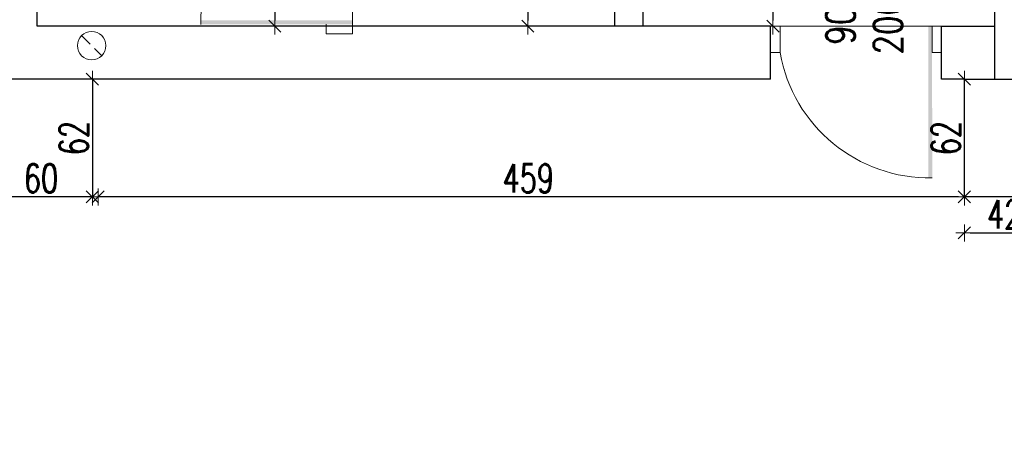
# Model space of a CAD drawing. Header units: millimetres. Extents: x 64838 to 107664, y -36848 to 0.
# Tile 64 of 109: x 80393 to 80911, y -29789 to -29559. Entities that reach past the tile are written whole.
import ezdxf

# ---------------------------------------------------------------- set-up
doc = ezdxf.new("R2010")
doc.units = ezdxf.units.MM
doc.linetypes.add('HIDDEN', pattern=[9.525, 6.35, -3.175])
doc.layers.get('Defpoints').update_dxf_attribs({"color": 30})
for name, color, linetype, lineweight in [('J opisy', 7, 'Continuous', 9), ('J stolarka_okna', 144, 'Continuous', 0), ('J wymiary', 1, 'Continuous', 9), ('sciany', 252, 'Continuous', 30)]:
    doc.layers.add(name, color=color, linetype=linetype, lineweight=lineweight)
doc.styles.add('ADESK2', font='simplex', dxfattribs={"width": 0.7})
doc.styles.get("Standard").update_dxf_attribs({"font": 'arial.ttf'})
doc.dimstyles.new('1-100', dxfattribs={"dimscale": 1.5, "dimtxt": 10, "dimasz": 2, "dimexe": 1, "dimexo": 1, "dimgap": 1.5, "dimtad": 1, "dimdec": 0, "dimrnd": 0.5, "dimdsep": 46, "dimtxsty": 'ADESK2', "dimblk": 'wymiar', "dimcen": -1, "dimdle": 5, "dimse1": 1, "dimse2": 1, "dimclrd": 256, "dimclre": 256, "dimclrt": 256, "dimadec": 0, "dimazin": 0, "dimtfac": 1, "dimtdec": 0, "dimtix": 1, "dimtmove": 0, "dimatfit": 3, "dimfxl": 20, "dimfxlon": 1, "dimtolj": 1, "dimtzin": 0, "dimarcsym": 0})

# ---------------------------------------------------------------- blocks, each defined once
blk = doc.blocks.new('wymiar')
for p, q in [((1.5, 0), (-1.5, 0)), ((1.06, 1.06), (-1.06, -1.06)), ((0, 1.5), (0, -1.5))]:
    blk.add_line(p, q)
blk = doc.blocks.new('*D915')
at = {"layer": 'Defpoints', "color": 0, "ltscale": 4}
for p in [(80431.12, -29652.48), (80431.12, -29652.48), (80890.12, -29652.48)]:
    blk.add_point(p, dxfattribs=at)
at = {"layer": 'J wymiary', "lineweight": -2}
blk.add_line((80887.12, -29652.48), (80434.12, -29652.48), dxfattribs=at)
at = {"layer": 'J wymiary', "lineweight": -2, "ltscale": 4, "xscale": 3, "yscale": 3, "zscale": 3, "rotation": 180}
blk.add_blockref('wymiar', (80431.12, -29652.48), dxfattribs=at)
at = {"layer": 'J wymiary', "lineweight": -2, "ltscale": 4, "xscale": 3, "yscale": 3, "zscale": 3}
blk.add_blockref('wymiar', (80890.12, -29652.48), dxfattribs=at)
at = {"layer": 'J wymiary', "ltscale": 4, "insert": (80660.62, -29642.73), "char_height": 15, "attachment_point": 5, "style": 'ADESK2'}
blk.add_mtext('\\A1;459', dxfattribs=at)
blk = doc.blocks.new('*D916')
at = {"layer": 'Defpoints', "color": 0, "ltscale": 4}
for p in [(80397.98, -29590.48), (80397.98, -29652.48), (80431.12, -29652.48)]:
    blk.add_point(p, dxfattribs=at)
at = {"layer": 'J wymiary', "lineweight": -2}
blk.add_line((80431.12, -29593.48), (80431.12, -29649.48), dxfattribs=at)
at = {"layer": 'J wymiary', "lineweight": -2, "ltscale": 4, "xscale": 3, "yscale": 3, "zscale": 3}
for p, rotation in [((80431.12, -29590.48), 90), ((80431.12, -29652.48), 270)]:
    blk.add_blockref('wymiar', p, dxfattribs=dict(at, rotation=rotation))
at = {"layer": 'J wymiary', "ltscale": 4, "insert": (80421.37, -29621.48), "char_height": 15, "attachment_point": 5, "rotation": 90, "style": 'ADESK2'}
blk.add_mtext('\\A1;62', dxfattribs=at)
blk = doc.blocks.new('*D917')
at = {"layer": 'Defpoints', "color": 0, "ltscale": 4}
for p in [(80374.12, -29652.48), (80374.12, -29652.48), (80434.12, -29652.48)]:
    blk.add_point(p, dxfattribs=at)
at = {"layer": 'J wymiary', "lineweight": -2}
blk.add_line((80431.12, -29652.48), (80377.12, -29652.48), dxfattribs=at)
at = {"layer": 'J wymiary', "lineweight": -2, "ltscale": 4, "xscale": 3, "yscale": 3, "zscale": 3, "rotation": 180}
blk.add_blockref('wymiar', (80374.12, -29652.48), dxfattribs=at)
at = {"layer": 'J wymiary', "lineweight": -2, "ltscale": 4, "xscale": 3, "yscale": 3, "zscale": 3}
blk.add_blockref('wymiar', (80434.12, -29652.48), dxfattribs=at)
at = {"layer": 'J wymiary', "ltscale": 4, "insert": (80404.12, -29642.73), "char_height": 15, "attachment_point": 5, "style": 'ADESK2'}
blk.add_mtext('\\A1;60', dxfattribs=at)
blk = doc.blocks.new('*D918')
at = {"layer": 'Defpoints', "color": 0, "ltscale": 4}
for p in [(80890.12, -29636.97), (80932.12, -29636.97), (80932.12, -29671.44)]:
    blk.add_point(p, dxfattribs=at)
at = {"layer": 'J wymiary', "lineweight": -2}
blk.add_line((80893.12, -29671.44), (80929.12, -29671.44), dxfattribs=at)
at = {"layer": 'J wymiary', "lineweight": -2, "ltscale": 4, "xscale": 3, "yscale": 3, "zscale": 3, "rotation": 180}
blk.add_blockref('wymiar', (80890.12, -29671.44), dxfattribs=at)
at = {"layer": 'J wymiary', "lineweight": -2, "ltscale": 4, "xscale": 3, "yscale": 3, "zscale": 3}
blk.add_blockref('wymiar', (80932.12, -29671.44), dxfattribs=at)
at = {"layer": 'J wymiary', "ltscale": 4, "insert": (80911.12, -29661.69), "char_height": 15, "attachment_point": 5, "style": 'ADESK2'}
blk.add_mtext('\\A1;42', dxfattribs=at)
blk = doc.blocks.new('*D919')
at = {"layer": 'Defpoints', "color": 0, "ltscale": 4}
for p in [(80852.87, -29590.48), (80890.12, -29590.48), (80852.87, -29652.48)]:
    blk.add_point(p, dxfattribs=at)
at = {"layer": 'J wymiary', "lineweight": -2}
blk.add_line((80890.12, -29649.48), (80890.12, -29593.48), dxfattribs=at)
at = {"layer": 'J wymiary', "lineweight": -2, "ltscale": 4, "xscale": 3, "yscale": 3, "zscale": 3}
for p, rotation in [((80890.12, -29590.48), 90), ((80890.12, -29652.48), 270)]:
    blk.add_blockref('wymiar', p, dxfattribs=dict(at, rotation=rotation))
at = {"layer": 'J wymiary', "ltscale": 4, "insert": (80880.37, -29621.48), "char_height": 15, "attachment_point": 5, "rotation": 90, "style": 'ADESK2'}
blk.add_mtext('\\A1;62', dxfattribs=at)
blk = doc.blocks.new('*D920')
at = {"layer": 'Defpoints', "color": 0, "ltscale": 4}
for p in [(80721.12, -29381.48), (80721.12, -29562.48), (80789.4, -29562.48)]:
    blk.add_point(p, dxfattribs=at)
at = {"layer": 'J wymiary', "lineweight": -2}
blk.add_line((80789.4, -29384.48), (80789.4, -29559.48), dxfattribs=at)
at = {"layer": 'J wymiary', "lineweight": -2, "ltscale": 4, "xscale": 3, "yscale": 3, "zscale": 3}
for p, rotation in [((80789.4, -29381.48), 90), ((80789.4, -29562.48), 270)]:
    blk.add_blockref('wymiar', p, dxfattribs=dict(at, rotation=rotation))
at = {"layer": 'J wymiary', "ltscale": 4, "insert": (80779.65, -29471.98), "char_height": 15, "attachment_point": 5, "rotation": 90, "style": 'ADESK2'}
blk.add_mtext('\\A1;181', dxfattribs=at)
blk = doc.blocks.new('*D926')
at = {"layer": 'Defpoints', "color": 0, "ltscale": 4}
for p in [(80660.92, -29476.48), (80660.41, -29562.48), (80660.92, -29562.48)]:
    blk.add_point(p, dxfattribs=at)
at = {"layer": 'J wymiary', "lineweight": -2}
blk.add_line((80660.41, -29479.48), (80660.41, -29559.48), dxfattribs=at)
at = {"layer": 'J wymiary', "lineweight": -2, "ltscale": 4, "xscale": 3, "yscale": 3, "zscale": 3}
for p, rotation in [((80660.41, -29476.48), 90), ((80660.41, -29562.48), 270)]:
    blk.add_blockref('wymiar', p, dxfattribs=dict(at, rotation=rotation))
at = {"layer": 'J wymiary', "ltscale": 4, "insert": (80650.66, -29519.48), "char_height": 15, "attachment_point": 5, "rotation": 90, "style": 'ADESK2'}
blk.add_mtext('\\A1;86', dxfattribs=at)
blk = doc.blocks.new('*D929')
at = {"layer": 'Defpoints', "color": 0, "ltscale": 4}
for p in [(80492.12, -29381.48), (80492.12, -29562.48), (80527.12, -29562.48)]:
    blk.add_point(p, dxfattribs=at)
at = {"layer": 'J wymiary', "lineweight": -2}
blk.add_line((80527.12, -29384.48), (80527.12, -29559.48), dxfattribs=at)
at = {"layer": 'J wymiary', "lineweight": -2, "ltscale": 4, "xscale": 3, "yscale": 3, "zscale": 3}
for p, rotation in [((80527.12, -29381.48), 90), ((80527.12, -29562.48), 270)]:
    blk.add_blockref('wymiar', p, dxfattribs=dict(at, rotation=rotation))
at = {"layer": 'J wymiary', "ltscale": 4, "insert": (80517.37, -29471.98), "char_height": 15, "attachment_point": 5, "rotation": 90, "style": 'ADESK2'}
blk.add_mtext('\\A1;181', dxfattribs=at)
blk = doc.blocks.new('*D1140')
at = {"layer": 'Defpoints', "color": 0, "ltscale": 4}
for p in [(80950.45, -27798.48), (78152.12, -31984.98), (82531.54, -31984.98)]:
    blk.add_point(p, dxfattribs=at)
at = {"layer": 'J wymiary', "lineweight": -2}
blk.add_line((82531.54, -27801.48), (82531.54, -31981.98), dxfattribs=at)
at = {"layer": 'J wymiary', "lineweight": -2, "ltscale": 4, "xscale": 3, "yscale": 3, "zscale": 3}
for p, rotation in [((82531.54, -27798.48), 90), ((82531.54, -31984.98), 270)]:
    blk.add_blockref('wymiar', p, dxfattribs=dict(at, rotation=rotation))
at = {"layer": 'J wymiary', "ltscale": 4, "insert": (82521.79, -29891.73), "char_height": 15, "attachment_point": 5, "rotation": 90, "style": 'ADESK2'}
blk.add_mtext('\\A1;4187', dxfattribs=at)

msp = doc.modelspace()

# ---------------------------------------------------------------- linework, layer by layer
at = {"layer": 'J opisy'}
msp.add_line((80833.12, -29537.47), (80833.12, -29587.47), dxfattribs=at)
at = {"layer": 'J opisy', "linetype": 'HIDDEN'}
msp.add_line((80425.48, -29567.52), (80436.07, -29578.07), dxfattribs=at)
at = {"layer": 'J opisy'}
msp.add_circle((80430.78, -29572.79), 7.48, dxfattribs=at)
at = {"layer": 'J stolarka_okna'}
for p, q in [((80568.12, -29561.48), (80568.12, -29481.48)), ((80554.12, -29566.48), (80554.12, -29561.48)), ((80568.12, -29560.37), (80568.12, -29566.48)), ((80788.12, -29576.48), (80788.12, -29562.48)), ((80788.12, -29562.48), (80793.12, -29562.48)), ((80793.12, -29562.48), (80793.12, -29576.48)), ((80873.12, -29576.48), (80873.12, -29562.48)), ((80873.12, -29562.48), (80878.12, -29562.48)), ((80878.12, -29562.48), (80878.12, -29576.48)), ((80568.12, -29566.48), (80554.12, -29566.48)), ((80793.12, -29576.48), (80788.12, -29576.48)), ((80878.12, -29576.48), (80873.12, -29576.48))]:
    msp.add_line(p, q, dxfattribs=at)
msp.add_arc((80567.93, -29560.08), 79.8, 99.9627, 181.0854, dxfattribs=at)
for points in [[(80488.14, -29559.46), (80488.14, -29561.59), (80568.12, -29559.48), (80568.12, -29561.48)], [(80871.11, -29642.46), (80873.24, -29642.46), (80871.12, -29562.48), (80873.12, -29562.48)]]:
    msp.add_solid(points, dxfattribs=at)
at = {"layer": 'sciany'}
for p, q in [((80402.12, -29562.48), (80402.12, -29381.48)), ((80706.12, -29562.48), (80706.12, -29381.48)), ((80721.12, -29562.48), (80721.12, -29381.48)), ((80906.12, -29590.48), (80906.12, -29537.48)), ((80788.12, -29562.48), (80402.12, -29562.48)), ((80788.12, -29590.48), (80788.12, -29562.48)), ((80878.12, -29590.48), (80878.12, -29562.48)), ((80878.12, -29562.48), (80906.12, -29562.48)), ((80788.12, -29590.48), (80374.12, -29590.48)), ((80431.12, -29590.48), (80431.12, -29652.48)), ((80890.12, -29590.48), (80878.12, -29590.48)), ((80890.12, -29652.48), (80890.12, -29590.48)), ((80890.12, -29590.48), (80916.12, -29590.48)), ((80431.12, -29652.48), (80374.12, -29652.48)), ((80932.12, -29652.48), (80890.12, -29652.48))]:
    msp.add_line(p, q, dxfattribs=at)

# ---------------------------------------------------------------- dimensions: what is measured, and where the dimension line sits
at = {"layer": 'J wymiary'}
for base, p1, p2, picture, middle in [((80527.12, -29562.48), (80492.12, -29381.48), (80492.12, -29562.48), '*D929', (80517.37, -29471.98)), ((80789.4, -29562.48), (80721.12, -29381.48), (80721.12, -29562.48), '*D920', (80779.65, -29471.98)), ((80660.41, -29562.48), (80660.92, -29476.48), (80660.92, -29562.48), '*D926', (80650.66, -29519.48)), ((80431.12, -29652.48), (80397.98, -29590.48), (80397.98, -29652.48), '*D916', (80421.37, -29621.48))]:
    dim = msp.add_linear_dim(base=base, p1=p1, p2=p2, angle=90, dimstyle='1-100', dxfattribs=at)
    dim.commit()
    dim.dimension.update_dxf_attribs({"geometry": picture, "text_midpoint": middle})
for base, p1, p2, picture, middle in [((80374.12, -29652.48), (80434.12, -29652.48), (80374.12, -29652.48), '*D917', (80404.12, -29642.73)), ((80431.12, -29652.48), (80890.12, -29652.48), (80431.12, -29652.48), '*D915', (80660.62, -29642.73)), ((80932.12, -29671.44), (80890.12, -29636.97), (80932.12, -29636.97), '*D918', (80911.12, -29661.69))]:
    dim = msp.add_linear_dim(base=base, p1=p1, p2=p2, dimstyle='1-100', dxfattribs=at)
    dim.commit()
    dim.dimension.update_dxf_attribs({"geometry": picture, "text_midpoint": middle})

# ---------------------------------------------------------------- next in the draw order: texts
at = {"layer": 'J opisy', "insert": (80837.46, -29562.04), "char_height": 15, "width": 85.2264, "attachment_point": 5, "rotation": 90.0045, "line_spacing_factor": 0.771429, "bg_fill": 2}
msp.add_mtext('\\pxsm1;{\\Fsimplex|c238;\\W0.8;90\\P200}', dxfattribs=at)

# ---------------------------------------------------------------- next in the draw order: linework, layer by layer
at = {"layer": 'J stolarka_okna'}
msp.add_line((80873.12, -29562.48), (80793.12, -29562.48), dxfattribs=at)
msp.add_arc((80871.72, -29562.67), 79.8, 189.9627, 271.0854, dxfattribs=at)

# ---------------------------------------------------------------- next in the draw order: dimensions: what is measured, and where the dimension line sits
at = {"layer": 'J wymiary'}
dim = msp.add_linear_dim(base=(82531.53880552, -31984.97890319), p1=(80950.4472411, -27798.47890319), p2=(78152.12498107, -31984.97890319), angle=90, dimstyle='1-100', override={"dimblk": 'wymiar'}, dxfattribs=at)
dim.commit()
dim.dimension.update_dxf_attribs({"geometry": '*D1140', "text_midpoint": (82521.78880552, -29891.72890319)})
dim = msp.add_linear_dim(base=(80890.12, -29590.48), p1=(80852.87, -29652.48), p2=(80852.87, -29590.48), angle=90, dimstyle='1-100', dxfattribs=at)
dim.commit()
dim.dimension.update_dxf_attribs({"geometry": '*D919', "text_midpoint": (80880.37, -29621.48)})

doc.saveas('drawing.dxf')
